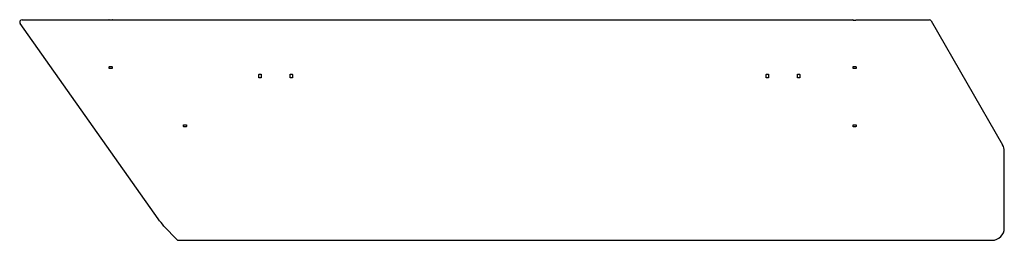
# Model space of a CAD drawing. Header units: millimetres. Extents: x -10 to 3961, y -889 to 0.
import ezdxf

# ---------------------------------------------------------------- set-up
doc = ezdxf.new("R2010")
doc.units = ezdxf.units.MM
doc.layers.add('100', color=7, linetype='Continuous', true_color=0xffffff)

msp = doc.modelspace()

# ---------------------------------------------------------------- linework, layer by layer
at = {"layer": '100', "color": 7, "linetype": 'Continuous', "lineweight": 25}
for p, q in [((0, 0), (349.768728, 0)), ((363.768728, 0), (3349.768728, 0)), ((3363.768728, 0), (3656.995225, 0)), ((548.208018, -802.60254), (-8.164962, -15.773508)), ((361.768728, -2), (351.768728, -2)), ((3351.768728, -2), (3361.768728, -2)), ((3665.655479, -5), (3953.982737, -504.39746)), ((350.768728, -196), (350.768728, -190)), ((351.768728, -189), (361.768728, -189)), ((361.768728, -197), (351.768728, -197)), ((362.768728, -190), (362.768728, -196)), ((3350.768728, -196), (3350.768728, -190)), ((3351.768728, -189), (3361.768728, -189)), ((3361.768728, -197), (3351.768728, -197)), ((3362.768728, -190), (3362.768728, -196)), ((954.268728, -233), (954.268728, -221)), ((955.268728, -220), (963.268728, -220)), ((963.268728, -234), (955.268728, -234)), ((964.268728, -221), (964.268728, -233)), ((1080.268728, -233), (1080.268728, -221)), ((1081.268728, -220), (1089.268728, -220)), ((1089.268728, -234), (1081.268728, -234)), ((1090.268728, -221), (1090.268728, -233)), ((3000.268728, -233), (3000.268728, -221)), ((3001.268728, -220), (3009.268728, -220)), ((3009.268728, -234), (3001.268728, -234)), ((3010.268728, -221), (3010.268728, -233)), ((3126.268728, -233), (3126.268728, -221)), ((3127.268728, -220), (3135.268728, -220)), ((3135.268728, -234), (3127.268728, -234)), ((3136.268728, -221), (3136.268728, -233)), ((650.768728, -430), (650.768728, -424)), ((651.768728, -423), (661.768728, -423)), ((661.768728, -431), (651.768728, -431)), ((662.768728, -424), (662.768728, -430)), ((3350.768728, -430), (3350.768728, -424)), ((3351.768728, -423), (3361.768728, -423)), ((3361.768728, -431), (3351.768728, -431)), ((3362.768728, -424), (3362.768728, -430)), ((3960.681467, -838.685225), (3960.681467, -529.39746)), ((624.655889, -887.158517), (571.194931, -831.798075)), ((628.252588, -888.685225), (3910.681467, -888.685225))]:
    msp.add_line(p, q, dxfattribs=at)
for centre, radius, start, end in [((0, -10), 10, 90, 215.26443), ((363.768728, -1), 1, 90, 180), ((3363.768728, -1), 1, 90, 180), ((3656.995225, -10), 10, 30, 90), ((349.768728, -1), 1, 0, 90), ((3349.768728, -1), 1, 0, 90), ((3910.681467, -529.39746), 50, 0, 30), ((167.124741, -1126.293035), 500, 36.085362, 40.344429), ((3910.681467, -838.685225), 50, 270, 0), ((628.252588, -883.685225), 5, 224, 270)]:
    msp.add_arc(centre, radius, start, end, dxfattribs=at)
at = {"layer": '100', "color": 7, "linetype": 'Continuous', "lineweight": 25, "extrusion": (-7.8432e-33, 6.12323e-17, -1)}
for centre, start, end in [((-351.768728, -1), 270, 0), ((-361.768728, -1), 180, 270), ((-3351.768728, -1), 270, 360), ((-3361.768728, -1), 180, 270), ((-351.768728, -190), 0, 90), ((-351.768728, -196), 270, 0), ((-361.768728, -190), 90, 180), ((-361.768728, -196), 180, 270), ((-3351.768728, -190), 0, 90), ((-3351.768728, -196), 270, 0), ((-3361.768728, -190), 90, 180), ((-3361.768728, -196), 180, 270), ((-955.268728, -221), 0, 90), ((-955.268728, -233), 270, 0), ((-963.268728, -221), 90, 180), ((-963.268728, -233), 180, 270), ((-1081.268728, -221), 0, 90), ((-1081.268728, -233), 270, 0), ((-1089.268728, -221), 90, 180), ((-1089.268728, -233), 180, 270), ((-3001.268728, -221), 0, 90), ((-3001.268728, -233), 270, 0), ((-3009.268728, -221), 90, 180), ((-3009.268728, -233), 180, 270), ((-3127.268728, -221), 0, 90), ((-3127.268728, -233), 270, 0), ((-3135.268728, -221), 90, 180), ((-3135.268728, -233), 180, 270), ((-651.768728, -424), 0, 90), ((-651.768728, -430), 270, 0), ((-661.768728, -424), 90, 180), ((-661.768728, -430), 180, 270), ((-3351.768728, -424), 0, 90), ((-3351.768728, -430), 270, 0), ((-3361.768728, -424), 90, 180), ((-3361.768728, -430), 180, 270)]:
    msp.add_arc(centre, 1, start, end, dxfattribs=at)

doc.saveas('drawing.dxf')
